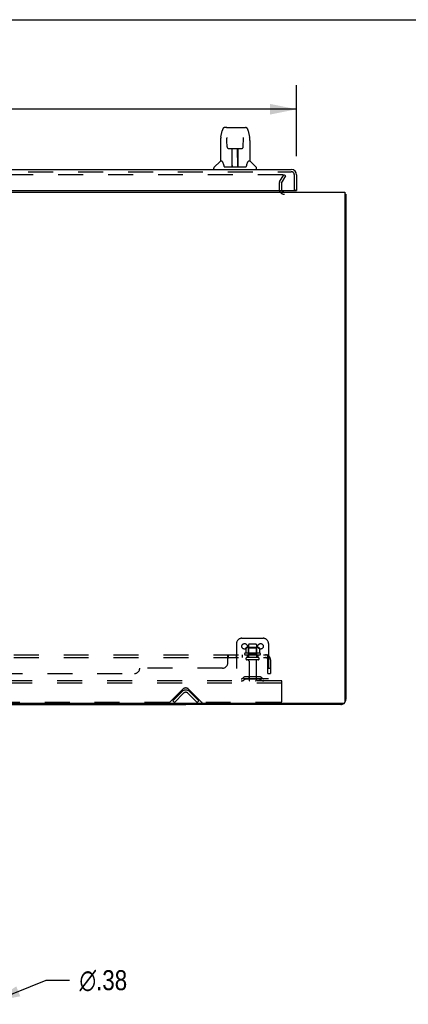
# Model space of a CAD drawing. Header units: inches. Extents: x 0 to 212, y 0 to 138.
# Tile 89 of 100: x 34 to 53, y 91 to 138. Entities that reach past the tile are written whole.
import ezdxf

# ---------------------------------------------------------------- set-up
doc = ezdxf.new("R2010")
doc.units = ezdxf.units.IN
doc.header["$LTSCALE"] = 11.6875
doc.header["$MEASUREMENT"] = 0
doc.linetypes.add('HIDDEN', pattern=[0.2, 0.1, -0.1])
doc.layers.get('0').update_dxf_attribs({"linetype": 'CONTINUOUS'})
for name, color, linetype in [('DEFAULT_2', 8, 'HIDDEN'), ('DIMENSIONS', 7, 'CONTINUOUS'), ('DOOR_ASSEMBLY', 7, 'CONTINUOUS'), ('SUBPANEL', 7, 'CONTINUOUS')]:
    doc.layers.add(name, color=color, linetype=linetype)
doc.styles.get("Standard").update_dxf_attribs({"font": 'arial.ttf'})
doc.styles.add('TEXTSTYLE_1', font='gdt', dxfattribs={"width": 0.8})
doc.dimstyles.new('DIMSTYLE_1', dxfattribs={"dimtxt": 0.9375, "dimasz": 1.25, "dimexe": 0.09, "dimexo": 0.07, "dimgap": 0.0375, "dimtad": 0, "dimtih": 1, "dimtoh": 1, "dimzin": 4, "dimdsep": 46, "dimtxsty": 'Standard', "dimblk": '_FILLED', "dimblk1": '_FILLED', "dimblk2": '_FILLED', "dimcen": 0.09, "dimadec": 3, "dimazin": 1, "dimtfac": 1, "dimtdec": 3, "dimtofl": 0, "dimtmove": 0, "dimatfit": 3, "dimldrblk": '_FILLED', "dimfxl": 0, "dimtolj": 1, "dimtzin": 4, "dimarcsym": 0})
doc.dimstyles.new('DIMSTYLE_2', dxfattribs={"dimtxt": 0.9375, "dimasz": 1.25, "dimexe": 0.09, "dimexo": 0.07, "dimgap": 0.09, "dimtad": 0, "dimtih": 1, "dimtoh": 1, "dimzin": 4, "dimdsep": 46, "dimtxsty": 'Standard', "dimblk": '_FILLED', "dimblk1": '_FILLED', "dimblk2": '_FILLED', "dimcen": 0.09, "dimadec": 3, "dimazin": 1, "dimtfac": 1, "dimtdec": 3, "dimtofl": 0, "dimtmove": 0, "dimatfit": 1, "dimldrblk": '_FILLED', "dimfxl": 0, "dimtolj": 1, "dimtzin": 4, "dimarcsym": 0})

# ---------------------------------------------------------------- blocks, each defined once
blk = doc.blocks.new('_FILLED')
at = {"color": 0, "linetype": 'ByBlock'}
blk.add_solid([(0, 0), (-1, 0.2), (-1, -0.2)], dxfattribs=at)
blk = doc.blocks.new('*D8')
at = {"layer": 'DIMENSIONS', "color": 2, "linetype": 'Continuous'}
for p, q in [((11.137, 131.113), (11.137, 134.432)), ((47.325, 131.113), (47.325, 134.432)), ((11.137, 133.307), (24.981, 133.307)), ((47.325, 133.307), (33.481, 133.307))]:
    blk.add_line(p, q, dxfattribs=at)
at = {"layer": 'DIMENSIONS', "color": 2, "linetype": 'Continuous', "xscale": 1.25, "yscale": 1.25, "zscale": 1.25, "rotation": 180}
blk.add_blockref('_FILLED', (11.137, 133.307), dxfattribs=at)
at = {"layer": 'DIMENSIONS', "color": 2, "linetype": 'Continuous', "xscale": 1.25, "yscale": 1.25, "zscale": 1.25}
blk.add_blockref('_FILLED', (47.325, 133.307), dxfattribs=at)
at = {"layer": 'DIMENSIONS', "color": 2, "linetype": 'Continuous', "insert": (29.231, 133.775), "char_height": 0.9375, "width": 7.56273, "attachment_point": 2, "line_spacing_factor": 0.9}
blk.add_mtext('36.19 DOOR', dxfattribs=at)
blk = doc.blocks.new('*D19')
at = {"layer": 'DIMENSIONS', "color": 2, "linetype": 'Continuous'}
for p, q in [((33.132, 91.528), (35.595, 92.519)), ((35.595, 92.519), (36.689, 92.519))]:
    blk.add_line(p, q, dxfattribs=at)
at = {"layer": 'DIMENSIONS', "color": 2, "linetype": 'Continuous', "xscale": 1.25, "yscale": 1.25, "zscale": 1.25, "rotation": 201.9136037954}
blk.add_blockref('_FILLED', (33.132, 91.528), dxfattribs=at)
at = {"layer": 'DIMENSIONS', "color": 2, "linetype": 'Continuous', "insert": (37.158, 92.987), "char_height": 0.9375, "width": 3.06924, "attachment_point": 1, "line_spacing_factor": 0.9, "style": 'TEXTSTYLE_1'}
blk.add_mtext('{\\fgdt;n}\\fArial;.38', dxfattribs=at)

msp = doc.modelspace()

# ---------------------------------------------------------------- linework, layer by layer
at = {"color": 7, "linetype": 'Continuous'}
for p, q in [((0, 137.5), (212.5, 137.5)), ((49.585, 129.322), (49.637, 129.322)), ((16.887, 105.426), (42.137, 105.426)), ((42.137, 105.478), (42.137, 105.426))]:
    msp.add_line(p, q, dxfattribs=at)
at = {"color": 3, "linetype": 'Continuous'}
for p, q in [((9.439, 129.426), (49.585, 129.426)), ((49.585, 129.426), (49.585, 105.538)), ((49.637, 129.322), (49.637, 105.673)), ((49.525, 105.478), (9.499, 105.478)), ((49.391, 105.426), (42.137, 105.426))]:
    msp.add_line(p, q, dxfattribs=at)
for points in [[(49.585, 129.342), (49.585, 129.342), (49.59, 129.341), (49.594, 129.34), (49.598, 129.339), (49.602, 129.338), (49.61, 129.336)], [(49.61, 129.336), (49.613, 129.336), (49.617, 129.335), (49.62, 129.334), (49.623, 129.333), (49.625, 129.333), (49.628, 129.332), (49.63, 129.331), (49.632, 129.33), (49.634, 129.329), (49.635, 129.328), (49.636, 129.326), (49.637, 129.325), (49.637, 129.324), (49.637, 129.322)]]:
    msp.add_lwpolyline(points, dxfattribs=at)
for centre, radius, start, end in [((46.759, 129.569), 0.142, 206.4666, 270), ((49.391, 105.673), 0.246, 320.5726, 360), ((49.391, 105.673), 0.246, 270, 309.4274), ((49.525, 105.538), 0.06, 270, 360)]:
    msp.add_arc(centre, radius, start, end, dxfattribs=at)
at = {"layer": 'DEFAULT_2', "color": 8, "linetype": 'HIDDEN'}
for p, q in [((46.681, 130.239), (12.344, 130.239)), ((46.531, 129.899), (46.727, 130.239)), ((46.621, 129.847), (46.817, 130.187)), ((46.817, 130.187), (46.727, 130.239)), ((46.512, 129.831), (46.512, 129.569)), ((46.616, 129.831), (46.616, 129.569)), ((44.762, 108.53), (45.762, 108.53)), ((44.512, 108.28), (44.512, 106.53)), ((44.943, 108.07), (44.943, 107.852)), ((45.518, 108.091), (45.007, 108.091)), ((45.079, 108.071), (45.059, 108.091)), ((45.075, 108.225), (45.075, 107.63)), ((45.446, 108.071), (45.079, 108.071)), ((45.079, 107.775), (45.079, 108.071)), ((45.42, 108.255), (45.105, 108.255)), ((45.446, 108.071), (45.466, 108.091)), ((45.446, 107.775), (45.446, 108.071)), ((45.45, 108.225), (45.45, 107.63)), ((45.581, 108.07), (45.581, 107.852)), ((46.012, 108.28), (46.012, 106.53)), ((45.618, 107.825), (44.906, 107.825)), ((44.928, 107.755), (45.596, 107.755)), ((45.52, 107.63), (45.005, 107.63)), ((45.52, 107.52), (45.005, 107.52)), ((45.079, 107.775), (45.059, 107.755)), ((45.446, 107.775), (45.079, 107.775)), ((45.097, 107.458), (45.097, 106.56)), ((45.427, 107.458), (45.427, 106.56)), ((45.446, 107.775), (45.466, 107.755)), ((46.637, 106.53), (12.387, 106.53)), ((46.012, 106.634), (44.512, 106.634)), ((44.855, 106.703), (44.787, 106.654)), ((44.916, 106.618), (44.848, 106.569)), ((45.603, 106.724), (44.922, 106.724)), ((45.603, 106.62), (44.922, 106.62)), ((45.087, 106.724), (45.087, 106.62)), ((45.437, 106.724), (45.437, 106.62)), ((45.609, 106.618), (45.677, 106.569)), ((45.669, 106.703), (45.737, 106.654)), ((46.637, 106.426), (46.637, 106.53)), ((46.637, 106.426), (12.387, 106.426)), ((41.396, 105.539), (42.005, 106.148)), ((42.27, 106.148), (42.879, 105.539)), ((46.637, 105.593), (46.637, 106.426)), ((41.533, 105.604), (41.963, 106.033)), ((41.607, 105.53), (41.533, 105.604)), ((42.037, 105.96), (41.607, 105.53)), ((42.668, 105.53), (42.238, 105.96)), ((42.741, 105.604), (42.312, 106.033)), ((42.668, 105.53), (42.741, 105.604)), ((41.375, 105.53), (17.65, 105.53)), ((46.575, 105.53), (42.9, 105.53))]:
    msp.add_line(p, q, dxfattribs=at)
for points in [[(46.687, 130.238), (46.685, 130.238), (46.683, 130.239), (46.681, 130.239)], [(46.687, 130.238), (46.689, 130.237), (46.69, 130.237), (46.692, 130.236), (46.694, 130.235), (46.695, 130.233), (46.697, 130.232), (46.698, 130.231), (46.699, 130.229), (46.7, 130.227), (46.7, 130.226), (46.701, 130.224), (46.701, 130.222), (46.701, 130.221)], [(46.701, 130.221), (46.701, 130.22), (46.7, 130.219), (46.7, 130.217), (46.699, 130.215), (46.699, 130.214)], [(44.949, 108.079), (44.948, 108.078), (44.947, 108.077), (44.945, 108.076), (44.945, 108.075), (44.944, 108.073), (44.944, 108.071), (44.943, 108.07)], [(45.575, 108.079), (45.577, 108.078), (45.578, 108.077), (45.579, 108.076), (45.58, 108.075), (45.581, 108.073), (45.581, 108.071), (45.581, 108.07)], [(44.943, 107.852), (44.943, 107.851), (44.943, 107.849), (44.943, 107.848), (44.942, 107.847), (44.942, 107.847), (44.942, 107.846), (44.941, 107.846), (44.941, 107.845), (44.941, 107.845), (44.94, 107.845), (44.94, 107.844), (44.94, 107.844), (44.939, 107.844), (44.939, 107.844), (44.939, 107.843), (44.939, 107.843), (44.938, 107.843), (44.938, 107.843)], [(45.586, 107.843), (45.586, 107.843), (45.586, 107.843), (45.586, 107.843), (45.585, 107.844), (45.585, 107.844), (45.585, 107.844), (45.585, 107.844), (45.584, 107.845), (45.584, 107.845), (45.584, 107.845), (45.583, 107.846), (45.583, 107.846), (45.582, 107.847), (45.582, 107.847), (45.582, 107.848), (45.581, 107.849), (45.581, 107.851), (45.581, 107.852)]]:
    msp.add_lwpolyline(points, dxfattribs=at)
for centre in [(44.887, 108.155), (45.637, 108.155)]:
    msp.add_circle(centre, 0.128, dxfattribs=at)
for centre, radius, start, end in [((46.649, 129.831), 0.137, 150, 180), ((46.649, 129.831), 0.033, 150, 180), ((46.759, 129.569), 0.246, 180, 270), ((46.759, 129.569), 0.142, 180, 206.4666), ((44.762, 108.28), 0.25, 90, 180), ((45.762, 108.28), 0.25, 0, 90), ((45.007, 107.95), 0.141, 90, 113.95), ((45.105, 108.225), 0.03, 90, 180), ((45.42, 108.225), 0.03, 0, 90), ((45.518, 107.95), 0.141, 66.05, 90), ((44.928, 107.794), 0.0384, 124.4497, 270), ((45.262, 107.225), 0.698, 117.6814, 120.6631), ((45.005, 107.575), 0.055, 90, 270), ((45.035, 107.458), 0.0625, 0, 90), ((45.49, 107.458), 0.0625, 90, 180), ((45.52, 107.575), 0.055, 270, 90), ((45.262, 107.225), 0.698, 59.3369, 62.3186), ((45.596, 107.794), 0.0384, 270, 55.5503), ((44.726, 106.738), 0.104, 270, 305.7539), ((44.726, 106.738), 0.208, 270, 305.7539), ((44.922, 106.61), 0.114, 90, 125.7539), ((44.922, 106.61), 0.01, 90, 125.7539), ((45.127, 106.56), 0.03, 180, 270), ((45.397, 106.56), 0.03, 270, 360), ((45.603, 106.61), 0.114, 54.2461, 90), ((45.603, 106.61), 0.01, 54.2461, 90), ((45.798, 106.738), 0.208, 234.2461, 270), ((45.798, 106.738), 0.104, 234.2461, 270), ((42.137, 105.859), 0.246, 45, 135), ((42.137, 106.015), 0.188, 45, 135), ((42.137, 105.859), 0.142, 45, 135), ((41.375, 105.56), 0.03, 270, 315), ((42.9, 105.56), 0.03, 225, 270), ((46.575, 105.593), 0.0625, 270, 360)]:
    msp.add_arc(centre, radius, start, end, dxfattribs=at)
at = {"layer": 'DOOR_ASSEMBLY', "color": 7, "linetype": 'Continuous'}
for p, q in [((44.046, 132.453), (43.965, 132.453)), ((44.047, 132.453), (44.935, 132.453)), ((44.052, 132.453), (44.05, 132.453)), ((43.776, 131.993), (43.841, 132.298)), ((44.062, 131.977), (44.062, 131.974)), ((44.062, 131.974), (44.062, 131.97)), ((44.062, 131.97), (44.062, 131.963)), ((44.062, 131.963), (44.062, 131.955)), ((44.065, 131.829), (44.062, 131.955)), ((44.83, 131.546), (44.837, 131.959)), ((44.837, 131.968), (44.838, 131.972)), ((44.837, 131.959), (44.837, 131.968)), ((45.059, 132.298), (45.124, 131.993)), ((45.129, 131.963), (45.124, 131.993)), ((43.761, 131.85), (43.761, 130.878)), ((44.07, 131.546), (44.065, 131.829)), ((44.07, 131.546), (44.071, 131.533)), ((44.15, 131.468), (44.27, 131.468)), ((44.301, 130.622), (44.315, 131.469)), ((44.306, 131.469), (44.594, 131.469)), ((44.308, 131.053), (44.308, 131.469)), ((44.576, 130.602), (44.561, 131.469)), ((44.566, 131.469), (44.566, 131.413)), ((44.592, 130.602), (44.592, 131.469)), ((44.63, 131.468), (44.75, 131.468)), ((45.139, 131.849), (45.139, 130.878)), ((44.314, 131.413), (44.308, 131.413)), ((44.311, 131.244), (44.308, 131.244)), ((44.311, 131.232), (44.308, 131.232)), ((44.562, 131.413), (44.592, 131.413)), ((44.592, 131.244), (44.565, 131.244)), ((44.592, 131.232), (44.565, 131.232)), ((44.569, 131.004), (44.592, 131.004)), ((44.592, 131), (44.569, 131)), ((43.446, 130.484), (43.446, 130.547)), ((43.755, 130.872), (43.457, 130.574)), ((43.834, 130.878), (43.761, 130.878)), ((43.831, 130.878), (43.836, 130.867)), ((43.897, 130.713), (43.911, 130.666)), ((43.911, 130.666), (43.914, 130.657)), ((43.964, 130.602), (44.936, 130.602)), ((44.301, 130.674), (44.301, 130.648)), ((44.308, 130.602), (44.308, 130.607)), ((44.575, 130.648), (44.575, 130.674)), ((44.985, 130.657), (44.988, 130.666)), ((45.063, 130.867), (45.068, 130.876)), ((45.139, 130.878), (45.066, 130.878)), ((45.145, 130.872), (45.442, 130.574)), ((45.454, 130.484), (45.454, 130.547)), ((47.263, 129.505), (47.325, 129.505))]:
    msp.add_line(p, q, dxfattribs=at)
at = {"layer": 'DOOR_ASSEMBLY', "color": 3, "linetype": 'Continuous'}
for p, q in [((11.384, 130.484), (47.078, 130.484)), ((47.325, 130.238), (47.325, 129.505)), ((11.429, 129.505), (47.263, 129.505))]:
    msp.add_line(p, q, dxfattribs=at)
at = {"layer": 'DOOR_ASSEMBLY', "color": 8, "linetype": 'HIDDEN'}
for p, q in [((11.384, 130.38), (47.078, 130.38)), ((47.221, 129.505), (47.221, 130.238))]:
    msp.add_line(p, q, dxfattribs=at)
at = {"layer": 'DOOR_ASSEMBLY', "color": 7, "linetype": 'Continuous'}
for points in [[(43.965, 132.453), (43.962, 132.453), (43.948, 132.451), (43.935, 132.448), (43.923, 132.443), (43.912, 132.436), (43.901, 132.428), (43.892, 132.419), (43.884, 132.409), (43.877, 132.399), (43.871, 132.387), (43.865, 132.375), (43.859, 132.361), (43.854, 132.346), (43.849, 132.33), (43.844, 132.311), (43.841, 132.298)], [(45.059, 132.298), (45.056, 132.311), (45.051, 132.33), (45.046, 132.347), (45.041, 132.362), (45.035, 132.375), (45.029, 132.388), (45.022, 132.399), (45.015, 132.41), (45.007, 132.42), (44.998, 132.428), (44.987, 132.436), (44.976, 132.443), (44.964, 132.448), (44.95, 132.451), (44.937, 132.453), (44.935, 132.453)], [(43.776, 131.993), (43.77, 131.962), (43.765, 131.922), (43.762, 131.883), (43.761, 131.85)], [(44.062, 131.981), (44.062, 131.982), (44.062, 131.982), (44.062, 131.981), (44.062, 131.981), (44.062, 131.98), (44.062, 131.979), (44.062, 131.978), (44.062, 131.977)], [(44.838, 131.972), (44.838, 131.976), (44.838, 131.977), (44.838, 131.979), (44.838, 131.98), (44.838, 131.981), (44.838, 131.981), (44.838, 131.982)], [(45.139, 131.849), (45.138, 131.883), (45.135, 131.923), (45.129, 131.963)], [(44.071, 131.533), (44.074, 131.521), (44.08, 131.509), (44.087, 131.498), (44.096, 131.489), (44.106, 131.481), (44.117, 131.475), (44.128, 131.471), (44.14, 131.469), (44.149, 131.468)], [(44.27, 131.468), (44.274, 131.469), (44.282, 131.469), (44.291, 131.469)], [(44.291, 131.469), (44.299, 131.469), (44.306, 131.469)], [(44.594, 131.469), (44.602, 131.469), (44.61, 131.469)], [(44.61, 131.469), (44.618, 131.469), (44.627, 131.468), (44.63, 131.468)], [(44.751, 131.468), (44.761, 131.469), (44.773, 131.472), (44.784, 131.476), (44.795, 131.482), (44.805, 131.49), (44.814, 131.499), (44.82, 131.51), (44.826, 131.522), (44.829, 131.534), (44.83, 131.546)], [(43.836, 130.867), (43.85, 130.839), (43.865, 130.804), (43.881, 130.761), (43.897, 130.713)], [(43.914, 130.657), (43.919, 130.645), (43.924, 130.634), (43.929, 130.625)], [(43.929, 130.625), (43.934, 130.618), (43.94, 130.612), (43.946, 130.607), (43.954, 130.604), (43.961, 130.602), (43.964, 130.602)], [(44.936, 130.602), (44.938, 130.602), (44.945, 130.604), (44.953, 130.607), (44.959, 130.612), (44.965, 130.618), (44.971, 130.625)], [(44.971, 130.625), (44.976, 130.634), (44.981, 130.644), (44.985, 130.657)], [(44.988, 130.666), (45.003, 130.712), (45.018, 130.76), (45.034, 130.802), (45.049, 130.838), (45.063, 130.867)]]:
    msp.add_lwpolyline(points, dxfattribs=at)
for centre, radius, start, end in [((43.485, 130.547), 0.0394, 135, 180), ((43.769, 130.858), 0.0197, 97.5, 135), ((44.32, 130.622), 0.0197, 179, 270), ((44.32, 130.622), 0.0197, 260.739, 269.9232), ((44.556, 130.622), 0.0197, 270, 1), ((44.556, 130.622), 0.0197, 270.0771, 272.6469), ((45.131, 130.858), 0.0197, 45, 82.5), ((45.414, 130.547), 0.0394, 0, 45)]:
    msp.add_arc(centre, radius, start, end, dxfattribs=at)
at = {"layer": 'DOOR_ASSEMBLY', "color": 3, "linetype": 'Continuous'}
for centre, radius, start, end in [((47.078, 130.238), 0.246, 0, 90), ((47.263, 129.525), 0.02, 270, 360)]:
    msp.add_arc(centre, radius, start, end, dxfattribs=at)
at = {"layer": 'DOOR_ASSEMBLY', "color": 8, "linetype": 'HIDDEN'}
msp.add_arc((47.078, 130.238), 0.142, 0, 90, dxfattribs=at)
at = {"layer": 'DOOR_ASSEMBLY', "color": 7, "linetype": 'Continuous'}
for centre, start_param, end_param in [((44.3, 130.642), -2.940151, -2.835574), ((44.576, 130.642), -3.447611, -3.141593)]:
    msp.add_ellipse(centre, major_axis=(0, 0.0394), ratio=1, start_param=start_param, end_param=end_param, dxfattribs=at)
at = {"layer": 'SUBPANEL', "color": 8, "linetype": 'HIDDEN'}
for p, q in [((13.044, 107.755), (45.981, 107.755)), ((13.044, 107.63), (45.981, 107.63)), ((44.106, 107.38), (44.106, 107.701)), ((44.111, 107.604), (44.113, 107.604)), ((44.141, 107.63), (44.141, 107.755)), ((44.503, 107.755), (44.503, 107.63)), ((44.784, 107.755), (44.784, 107.63)), ((45.012, 107.755), (45.012, 107.63)), ((45.512, 107.755), (45.512, 107.63)), ((46.02, 107.701), (45.94, 107.605)), ((45.981, 107.63), (45.981, 107.755)), ((45.981, 106.88), (45.981, 107.518)), ((46.106, 107.518), (46.106, 106.88)), ((43.856, 107.13), (39.981, 107.13)), ((45.981, 107.13), (46.106, 107.13)), ((19.294, 106.88), (39.731, 106.88)), ((45.981, 106.88), (46.106, 106.88))]:
    msp.add_line(p, q, dxfattribs=at)
for points in [[(44.106, 107.701), (44.108, 107.703), (44.109, 107.706), (44.111, 107.708), (44.112, 107.711), (44.114, 107.715), (44.115, 107.718), (44.117, 107.722)], [(44.106, 107.605), (44.108, 107.604), (44.11, 107.604), (44.111, 107.604), (44.113, 107.604), (44.114, 107.605), (44.116, 107.606), (44.117, 107.607), (44.119, 107.608), (44.12, 107.609)], [(44.106, 107.605), (44.108, 107.604), (44.11, 107.604)], [(44.116, 107.606), (44.117, 107.607), (44.119, 107.608), (44.12, 107.609), (44.122, 107.611), (44.123, 107.612)], [(44.117, 107.722), (44.12, 107.729), (44.122, 107.733), (44.123, 107.736)], [(44.123, 107.736), (44.125, 107.739), (44.126, 107.742), (44.128, 107.745), (44.13, 107.748), (44.131, 107.75), (44.133, 107.752), (44.135, 107.753), (44.137, 107.754), (44.139, 107.755), (44.14, 107.755), (44.141, 107.755)], [(44.123, 107.612), (44.124, 107.614), (44.126, 107.616), (44.128, 107.62)], [(44.128, 107.62), (44.13, 107.622), (44.131, 107.623), (44.133, 107.625), (44.134, 107.627), (44.136, 107.628), (44.137, 107.629), (44.139, 107.63), (44.14, 107.63), (44.141, 107.63)], [(44.133, 107.752), (44.135, 107.753), (44.137, 107.754)], [(44.134, 107.627), (44.136, 107.628), (44.137, 107.629), (44.139, 107.63), (44.14, 107.63), (44.141, 107.63)], [(44.139, 107.755), (44.14, 107.755), (44.141, 107.755)], [(45.94, 107.605), (45.941, 107.604), (45.942, 107.604), (45.942, 107.604), (45.943, 107.604), (45.944, 107.605), (45.946, 107.606), (45.947, 107.607), (45.949, 107.608), (45.95, 107.609), (45.952, 107.611), (45.954, 107.612), (45.957, 107.616)], [(45.957, 107.616), (45.96, 107.618), (45.962, 107.62), (45.964, 107.622), (45.966, 107.623), (45.969, 107.625), (45.971, 107.627), (45.973, 107.628), (45.975, 107.629), (45.978, 107.63), (45.979, 107.63), (45.981, 107.63)], [(45.981, 107.69), (45.981, 107.69), (45.981, 107.69), (45.981, 107.69), (45.981, 107.69), (45.981, 107.689), (45.981, 107.689), (45.981, 107.689), (45.981, 107.688), (45.981, 107.688), (45.981, 107.687), (45.981, 107.686), (45.981, 107.686), (45.98, 107.685), (45.98, 107.684), (45.98, 107.684), (45.98, 107.683), (45.98, 107.682), (45.98, 107.682), (45.98, 107.681), (45.979, 107.68), (45.979, 107.679), (45.979, 107.679), (45.979, 107.678), (45.979, 107.677), (45.979, 107.676), (45.978, 107.676), (45.978, 107.675), (45.978, 107.674), (45.978, 107.673), (45.978, 107.672), (45.977, 107.672), (45.977, 107.671), (45.977, 107.67), (45.977, 107.669), (45.976, 107.668), (45.976, 107.667), (45.976, 107.667), (45.976, 107.666), (45.975, 107.665), (45.975, 107.664), (45.975, 107.663), (45.974, 107.662), (45.974, 107.661), (45.974, 107.66), (45.973, 107.659), (45.973, 107.658), (45.973, 107.657), (45.972, 107.656), (45.972, 107.655), (45.972, 107.654), (45.971, 107.653), (45.971, 107.652), (45.97, 107.651), (45.97, 107.65), (45.97, 107.649), (45.969, 107.648), (45.969, 107.647), (45.968, 107.646), (45.968, 107.646), (45.968, 107.645), (45.967, 107.644), (45.967, 107.643), (45.966, 107.642), (45.966, 107.641), (45.966, 107.64), (45.965, 107.639), (45.965, 107.639), (45.964, 107.638), (45.964, 107.637), (45.964, 107.636), (45.963, 107.636), (45.963, 107.635), (45.963, 107.634), (45.962, 107.633), (45.962, 107.633), (45.961, 107.632), (45.961, 107.631), (45.961, 107.631), (45.96, 107.63), (45.96, 107.629), (45.96, 107.629), (45.959, 107.628), (45.959, 107.628), (45.959, 107.627), (45.958, 107.627), (45.958, 107.626), (45.958, 107.626), (45.958, 107.626)], [(45.958, 107.626), (45.958, 107.626), (45.958, 107.626), (45.958, 107.626), (45.958, 107.627), (45.959, 107.627), (45.959, 107.627), (45.959, 107.628), (45.959, 107.628), (45.96, 107.628), (45.96, 107.629), (45.96, 107.629), (45.961, 107.63)], [(46.001, 107.733), (46, 107.736), (45.998, 107.739), (45.997, 107.742), (45.995, 107.745), (45.993, 107.748), (45.991, 107.75), (45.99, 107.752), (45.988, 107.753), (45.986, 107.754), (45.984, 107.755), (45.983, 107.755), (45.981, 107.755)], [(45.981, 107.687), (45.981, 107.688), (45.981, 107.688), (45.981, 107.689), (45.981, 107.689), (45.981, 107.689), (45.981, 107.69), (45.981, 107.69)], [(46.02, 107.701), (46.017, 107.703), (46.015, 107.706), (46.013, 107.708), (46.011, 107.711), (46.009, 107.715), (46.008, 107.718), (46.006, 107.722), (46.004, 107.726), (46.001, 107.733)]]:
    msp.add_lwpolyline(points, dxfattribs=at)
for centre, radius, start, end in [((45.869, 107.518), 0.237, 0, 90), ((45.869, 107.518), 0.112, 0, 90), ((39.731, 107.13), 0.25, 270, 360), ((43.856, 107.38), 0.25, 270, 360)]:
    msp.add_arc(centre, radius, start, end, dxfattribs=at)

# ---------------------------------------------------------------- dimensions: what is measured, and where the dimension line sits
at = {"layer": 'DIMENSIONS', "color": 2, "linetype": 'Continuous'}
dim = msp.add_linear_dim(base=(11.137, 133.307), p1=(47.325, 131.043), p2=(11.137, 131.043), angle=180, text='<> DOOR', dimstyle='DIMSTYLE_1', dxfattribs=at)
dim.commit()
dim.dimension.update_dxf_attribs({"geometry": '*D8', "text_midpoint": (29.231, 133.307), "dimtype": 160})
dim = msp.add_diameter_dim_2p(p1=(33.1321, 91.5279), p2=(32.7842, 91.388), text='%%c<>', dimstyle='DIMSTYLE_2', override={"dimpost": '<>'}, dxfattribs=at)
dim.commit()
dim.dimension.update_dxf_attribs({"geometry": '*D19', "text_midpoint": (38.6922, 92.5187), "dimtype": 163})

doc.saveas('drawing.dxf')
